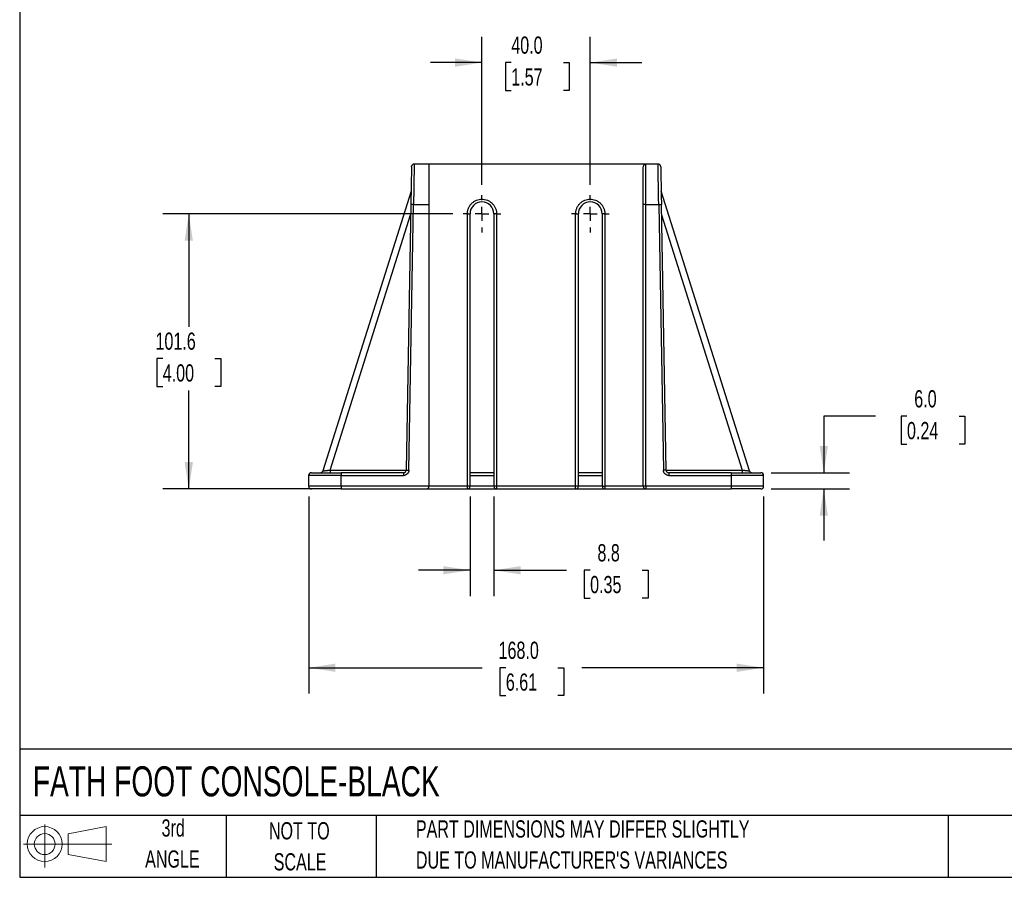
# Model space of a CAD drawing. Header units: millimetres. Extents: x 19 to 819, y 19 to 629.
# Tile 1 of 5: x 19 to 383, y 19 to 336. Entities that reach past the tile are written whole.
import ezdxf

# ---------------------------------------------------------------- set-up
doc = ezdxf.new("R2010")
doc.units = ezdxf.units.MM
doc.header["$LTSCALE"] = 3
doc.linetypes.add('CENTERX2', pattern=[20.32, 12.7, -2.54, 2.54, -2.54])
doc.layers.add('CENTER', color=40, linetype='CENTERX2')
doc.layers.add('SLD-DEFPOINTS', color=7, linetype='Continuous')
doc.layers.add('DIMENSIONS', color=140, linetype='Continuous', lineweight=25)
doc.layers.add('TEXT', color=140, linetype='Continuous', lineweight=25)
doc.styles.add('SLDTEXTSTYLE0', font='TXT', dxfattribs={"width": 0.7})
doc.dimstyles.new('SLDDIMSTYLE0', dxfattribs={"dimtxt": 6.474023, "dimasz": 9.906, "dimexe": 0, "dimexo": 0.0625, "dimgap": 1.618506, "dimtad": 0, "dimtih": 1, "dimtoh": 1, "dimrnd": 1e-09, "dimzin": 4, "dimdsep": 46, "dimtxsty": 'SLDTEXTSTYLE0', "dimsah": 1, "dimcen": 0.09, "dimadec": 0, "dimazin": 1, "dimtfac": 1, "dimtmove": 0, "dimatfit": 0, "dimfxl": 0, "dimfrac": 2, "dimtolj": 1, "dimtzin": 12, "dimarcsym": 0})
doc.dimstyles.new('SLDDIMSTYLE1', dxfattribs={"dimtxt": 6.474023, "dimasz": 9.906, "dimexe": 0, "dimexo": 0.0625, "dimgap": 1.618506, "dimtad": 0, "dimtih": 1, "dimtoh": 1, "dimrnd": 1e-09, "dimzin": 12, "dimdsep": 46, "dimtxsty": 'SLDTEXTSTYLE0', "dimsah": 1, "dimcen": 0.09, "dimadec": 0, "dimazin": 3, "dimtfac": 1, "dimtofl": 0, "dimtmove": 0, "dimatfit": 3, "dimfxl": 0, "dimfrac": 2, "dimtolj": 1, "dimtzin": 12, "dimarcsym": 0})
doc.dimstyles.new('SLDDIMSTYLE2', dxfattribs={"dimtxt": 6.474023, "dimasz": 9.906, "dimexe": 0, "dimexo": 0.0625, "dimgap": 1.618506, "dimtad": 0, "dimtih": 1, "dimtoh": 1, "dimrnd": 1e-09, "dimzin": 12, "dimdsep": 46, "dimtxsty": 'SLDTEXTSTYLE0', "dimsah": 1, "dimcen": 0.09, "dimadec": 0, "dimazin": 3, "dimtfac": 1, "dimtmove": 0, "dimatfit": 0, "dimfxl": 0, "dimfrac": 2, "dimtolj": 1, "dimtzin": 12, "dimarcsym": 0})
doc.dimstyles.new('SLDDIMSTYLE3', dxfattribs={"dimtxt": 6.474023, "dimasz": 9.906, "dimexe": 0, "dimexo": 0.0625, "dimgap": 1.618506, "dimtad": 0, "dimtih": 1, "dimtoh": 1, "dimrnd": 1e-09, "dimzin": 4, "dimdsep": 46, "dimtxsty": 'SLDTEXTSTYLE0', "dimsah": 1, "dimcen": 0.09, "dimadec": 0, "dimazin": 1, "dimtfac": 1, "dimtofl": 0, "dimtmove": 0, "dimatfit": 3, "dimfxl": 0, "dimfrac": 2, "dimtolj": 1, "dimtzin": 12, "dimarcsym": 0})

# ---------------------------------------------------------------- blocks, each defined once
blk = doc.blocks.new('Block11')
at = {"color": 7, "linetype": 'Continuous', "lineweight": 18}
for p, q in [((7.77, 15.93), (7.77, 0)), ((16.44, 12.5), (30.53, 15.1)), ((30.53, 15.1), (30.53, 2.19)), ((16.44, 4.79), (16.44, 12.5)), ((0, 8.65), (32.62, 8.65)), ((16.44, 4.79), (30.53, 2.19))]:
    blk.add_line(p, q, dxfattribs=at)
for radius in [6.45, 3.86]:
    blk.add_circle((7.77, 8.65), radius, dxfattribs=at)
blk = doc.blocks.new('Block12')
at = {"layer": 'SLD-DEFPOINTS'}
blk.add_blockref('Block11', (0, 0), dxfattribs=at)
blk = doc.blocks.new('_D')
at = {"layer": 'DIMENSIONS'}
for p, q in [((189.77, 274.78), (189.77, 329.4)), ((229.77, 274.78), (229.77, 329.4)), ((189.77, 319.88), (170.72, 319.88)), ((200.59, 319.88), (198.41, 319.88)), ((198.41, 319.88), (198.41, 309.59)), ((219.82, 319.88), (222, 319.88)), ((222, 319.88), (222, 309.59)), ((229.77, 319.88), (248.82, 319.88)), ((198.41, 309.59), (200.59, 309.59)), ((222, 309.59), (219.82, 309.59))]:
    blk.add_line(p, q, dxfattribs=at)
for points in [[(189.77, 319.88), (179.86, 321.4), (179.86, 318.35)], [(229.77, 319.88), (239.67, 318.35), (239.67, 321.4)]]:
    blk.add_solid(points, dxfattribs=at)
at = {"layer": 'DIMENSIONS', "char_height": 6.35, "attachment_point": 1, "style": 'SLDTEXTSTYLE0'}
for s, insert in [('40.0', (200.59, 329.51)), ('1.57', (200.59, 317.77))]:
    blk.add_mtext(s, dxfattribs=dict(at, insert=insert))
blk = doc.blocks.new('_D_1')
at = {"layer": 'DIMENSIONS'}
for p, q in [((179.02, 264.03), (71.97, 264.03)), ((81.5, 264.03), (81.5, 222.3)), ((71.88, 210.56), (69.71, 210.56)), ((69.71, 210.56), (69.71, 200.27)), ((91.12, 210.56), (93.29, 210.56)), ((93.29, 210.56), (93.29, 200.27)), ((69.71, 200.27), (71.88, 200.27)), ((93.29, 200.27), (91.12, 200.27)), ((81.5, 162.43), (81.5, 198.82)), ((133.96, 162.43), (71.97, 162.43))]:
    blk.add_line(p, q, dxfattribs=at)
for points in [[(81.5, 264.03), (79.98, 254.13), (83.02, 254.13)], [(81.5, 162.43), (83.02, 172.34), (79.98, 172.34)]]:
    blk.add_solid(points, dxfattribs=at)
at = {"layer": 'DIMENSIONS', "char_height": 6.35, "attachment_point": 1, "style": 'SLDTEXTSTYLE0'}
for s, insert in [('101.6', (69.19, 220.2)), ('4.00', (71.88, 208.46))]:
    blk.add_mtext(s, dxfattribs=dict(at, insert=insert))
blk = doc.blocks.new('_D_2')
at = {"layer": 'DIMENSIONS'}
for p, q in [((185.37, 159.62), (185.37, 122.9)), ((194.17, 159.62), (194.17, 122.9)), ((185.37, 132.43), (166.32, 132.43)), ((194.17, 132.43), (220.94, 132.43)), ((229.71, 132.43), (227.54, 132.43)), ((227.54, 132.43), (227.54, 122.14)), ((248.95, 132.43), (251.13, 132.43)), ((251.13, 132.43), (251.13, 122.14)), ((227.54, 122.14), (229.71, 122.14)), ((251.13, 122.14), (248.95, 122.14))]:
    blk.add_line(p, q, dxfattribs=at)
for points in [[(185.37, 132.43), (175.46, 133.95), (175.46, 130.9)], [(194.17, 132.43), (204.07, 130.9), (204.07, 133.95)]]:
    blk.add_solid(points, dxfattribs=at)
at = {"layer": 'DIMENSIONS', "char_height": 6.35, "attachment_point": 1, "style": 'SLDTEXTSTYLE0'}
for s, insert in [('8.8', (232.41, 142.06)), ('0.35', (229.71, 130.32))]:
    blk.add_mtext(s, dxfattribs=dict(at, insert=insert))
blk = doc.blocks.new('_D_3')
at = {"layer": 'DIMENSIONS'}
for p, q in [((125.77, 159.62), (125.77, 86.9)), ((293.77, 159.62), (293.77, 86.9)), ((125.77, 96.43), (189.81, 96.43)), ((198.58, 96.43), (196.41, 96.43)), ((196.41, 96.43), (196.41, 86.14)), ((217.82, 96.43), (220, 96.43)), ((220, 96.43), (220, 86.14)), ((293.77, 96.43), (226.59, 96.43)), ((196.41, 86.14), (198.58, 86.14)), ((220, 86.14), (217.82, 86.14))]:
    blk.add_line(p, q, dxfattribs=at)
for points in [[(125.77, 96.43), (135.67, 94.9), (135.67, 97.95)], [(293.77, 96.43), (283.86, 97.95), (283.86, 94.9)]]:
    blk.add_solid(points, dxfattribs=at)
at = {"layer": 'DIMENSIONS', "char_height": 6.35, "attachment_point": 1, "style": 'SLDTEXTSTYLE0'}
for s, insert in [('168.0', (195.89, 106.06)), ('6.61', (198.58, 94.32))]:
    blk.add_mtext(s, dxfattribs=dict(at, insert=insert))
blk = doc.blocks.new('_D_4')
at = {"layer": 'DIMENSIONS'}
for p, q in [((335.05, 189.27), (316, 189.27)), ((316, 189.27), (316, 168.43)), ((346.72, 189.27), (344.55, 189.27)), ((344.55, 189.27), (344.55, 178.99)), ((365.96, 189.27), (368.13, 189.27)), ((368.13, 189.27), (368.13, 178.99)), ((344.55, 178.99), (346.72, 178.99)), ((368.13, 178.99), (365.96, 178.99)), ((296.58, 168.43), (325.52, 168.43)), ((296.58, 162.43), (325.52, 162.43)), ((316, 162.43), (316, 143.38))]:
    blk.add_line(p, q, dxfattribs=at)
for points in [[(316, 168.43), (317.52, 178.34), (314.47, 178.34)], [(316, 162.43), (314.47, 152.53), (317.52, 152.53)]]:
    blk.add_solid(points, dxfattribs=at)
at = {"layer": 'DIMENSIONS', "char_height": 6.35, "attachment_point": 1, "style": 'SLDTEXTSTYLE0'}
for s, insert in [('6.0', (349.41, 198.91)), ('0.24', (346.72, 187.17))]:
    blk.add_mtext(s, dxfattribs=dict(at, insert=insert))
blk = doc.blocks.new('SW_CENTERMARKSYMBOL_0')
at = {"layer": 'CENTER', "color": 0}
for p, q in [((0, 5.08), (0, 6.94)), ((-5.08, 0), (-6.94, 0)), ((0, 0), (-2.54, 0)), ((0, 0), (0, 2.54)), ((0, 0), (0, -2.54)), ((0, 0), (2.54, 0)), ((5.08, 0), (6.94, 0)), ((0, -5.08), (0, -6.94))]:
    blk.add_line(p, q, dxfattribs=at)
blk = doc.blocks.new('SW_CENTERMARKSYMBOL_1')
at = {"layer": 'CENTER', "color": 0}
for p, q in [((0, 5.08), (0, 6.94)), ((-5.08, 0), (-6.94, 0)), ((0, 0), (-2.54, 0)), ((0, 0), (0, 2.54)), ((0, 0), (0, -2.54)), ((0, 0), (2.54, 0)), ((5.08, 0), (6.94, 0)), ((0, -5.08), (0, -6.94))]:
    blk.add_line(p, q, dxfattribs=at)

msp = doc.modelspace()

# ---------------------------------------------------------------- linework, layer by layer
for p, q in [((170.205, 282.432), (164.738, 282.432)), ((170.205, 282.432), (170.205, 267.432)), ((250.325, 282.432), (170.205, 282.432)), ((250.325, 267.432), (250.325, 282.432)), ((254.793, 282.432), (250.325, 282.432)), ((163.581, 272.432), (130.984, 169.124)), ((288.547, 169.124), (255.95, 272.432)), ((163.494, 267.449), (161.782, 169.415)), ((162.782, 169.397), (164.493, 267.432)), ((164.493, 267.432), (163.494, 267.449)), ((164.493, 267.432), (170.205, 267.432)), ((170.205, 267.432), (170.205, 163.432)), ((250.325, 267.432), (249.325, 267.432)), ((249.325, 163.432), (249.325, 267.432)), ((250.325, 267.432), (255.037, 267.432)), ((250.325, 163.432), (250.325, 267.432)), ((255.037, 267.432), (256.037, 267.449)), ((255.037, 267.432), (256.748, 169.397)), ((257.748, 169.415), (256.037, 267.449)), ((133.702, 169.432), (163.427, 263.637)), ((184.365, 163.432), (184.365, 264.032)), ((184.365, 264.032), (185.365, 264.032)), ((185.365, 163.432), (185.365, 264.032)), ((194.165, 264.032), (194.165, 163.432)), ((195.165, 264.032), (194.165, 264.032)), ((195.165, 264.032), (195.165, 163.432)), ((224.365, 163.432), (224.365, 264.032)), ((224.365, 264.032), (225.365, 264.032)), ((225.365, 163.432), (225.365, 264.032)), ((234.165, 264.032), (234.165, 163.432)), ((235.165, 264.032), (234.165, 264.032)), ((235.165, 264.032), (235.165, 163.432)), ((256.103, 263.637), (285.828, 169.432)), ((137.765, 167.432), (125.765, 167.432)), ((125.765, 167.432), (125.765, 163.432)), ((133.702, 169.432), (133.702, 168.432)), ((133.702, 169.432), (161.783, 169.432)), ((137.765, 168.432), (137.765, 167.432)), ((160.783, 168.432), (137.765, 168.432)), ((137.765, 163.432), (137.765, 167.432)), ((137.765, 167.432), (160.783, 167.432)), ((160.783, 168.432), (160.783, 167.432)), ((161.782, 169.415), (162.782, 169.397)), ((185.365, 167.432), (194.165, 167.432)), ((225.365, 167.432), (234.165, 167.432)), ((257.748, 169.415), (256.748, 169.397)), ((257.748, 169.432), (285.828, 169.432)), ((258.748, 168.432), (258.748, 167.432)), ((281.765, 168.432), (258.748, 168.432)), ((258.748, 167.432), (281.765, 167.432)), ((281.765, 168.432), (281.765, 167.432)), ((281.765, 167.432), (281.765, 163.432)), ((293.765, 167.432), (281.765, 167.432)), ((285.828, 169.432), (285.828, 168.432)), ((293.765, 163.432), (293.765, 167.432)), ((137.765, 163.432), (125.765, 163.432)), ((170.205, 163.432), (137.765, 163.432)), ((137.765, 163.432), (137.765, 162.432)), ((137.765, 162.432), (169.205, 162.432)), ((169.205, 162.432), (184.365, 162.432)), ((184.365, 163.432), (170.205, 163.432)), ((185.365, 163.432), (184.365, 163.432)), ((184.365, 162.432), (184.365, 163.432)), ((194.165, 163.432), (185.365, 163.432)), ((195.165, 163.432), (194.165, 163.432)), ((224.365, 163.432), (195.165, 163.432)), ((195.165, 163.432), (195.165, 162.432)), ((195.165, 162.432), (224.365, 162.432)), ((225.365, 163.432), (224.365, 163.432)), ((224.365, 162.432), (224.365, 163.432)), ((234.165, 163.432), (225.365, 163.432)), ((234.165, 163.432), (235.165, 163.432)), ((249.325, 163.432), (235.165, 163.432)), ((235.165, 163.432), (235.165, 162.432)), ((235.165, 162.432), (250.325, 162.432)), ((250.325, 163.432), (249.325, 163.432)), ((281.765, 163.432), (250.325, 163.432)), ((250.325, 163.432), (250.325, 162.432)), ((250.325, 162.432), (281.765, 162.432)), ((281.765, 163.432), (281.765, 162.432)), ((293.765, 163.432), (281.765, 163.432))]:
    msp.add_line(p, q)
at = {"flags": 128}
msp.add_lwpolyline([(163.738, 281.449), (163.76, 281.642), (163.814, 281.814)], dxfattribs=at)
for centre, radius, start, end in [((164.738, 281.432), 1, 90, 122.08148), ((250.325, 281.432), 1, 90, 180), ((254.793, 281.432), 1, 57.70107, 90), ((254.793, 281.432), 1, 1, 41.28481), ((189.765, 264.032), 4.4, 0, 180), ((229.765, 264.032), 4.4, 0, 180), ((126.765, 167.432), 1, 90, 180), ((130.032, 169.432), 1, 270, 342.48785), ((160.783, 169.432), 1, 270, 359), ((258.748, 169.432), 1, 181, 270), ((289.498, 169.432), 1, 197.51215, 270), ((292.765, 167.432), 1, 0, 90), ((126.765, 163.432), 1, 180, 270), ((169.205, 163.432), 1, 270, 0), ((184.365, 163.432), 1, 270, 0), ((195.165, 163.432), 1, 180, 270), ((224.365, 163.432), 1, 270, 0), ((235.165, 163.432), 1, 180, 270), ((250.325, 163.432), 1, 180, 270), ((292.765, 163.432), 1, 270, 0)]:
    msp.add_arc(centre, radius, start, end)
for points, knots in [([(163.738, 281.449), (163.738, 281.449), (163.732, 281.085), (163.707, 279.683), (163.689, 278.645), (163.644, 276.053), (163.617, 274.5), (163.558, 271.114), (163.526, 269.282), (163.494, 267.449)], [0, 0, 0, 0, 0.25, 0.25, 0.5, 0.5, 0.75, 0.75, 1, 1, 1, 1]), ([(164.737, 282.359), (164.646, 282.364), (164.462, 282.373), (164.189, 282.268), (163.953, 282.08), (163.859, 281.901), (163.813, 281.813)], [0, 0, 0, 0, 0.245864, 0.4976057, 0.7507632, 1, 1, 1, 1]), ([(164.735, 282.295), (164.735, 282.264), (164.733, 282.169), (164.723, 281.563), (164.71, 280.752), (164.7, 280.143), (164.692, 279.63), (164.686, 279.265), (164.68, 278.878), (164.673, 278.47), (164.663, 277.852), (164.648, 276.935), (164.626, 275.605), (164.602, 274.141), (164.577, 272.595), (164.551, 271.017), (164.523, 269.277), (164.504, 268.06), (164.493, 267.432)], [0, 0, 0, 0, 0.0617382, 0.1930319, 0.2601248, 0.3281306, 0.3555984, 0.3832124, 0.4109727, 0.4388792, 0.466932, 0.5321415, 0.6068015, 0.6909084, 0.7602091, 0.8348254, 0.9147561, 1, 1, 1, 1]), ([(249.325, 267.432), (249.325, 267.554), (249.325, 267.798), (249.325, 268.164), (249.325, 268.529), (249.325, 268.893), (249.325, 269.256), (249.325, 269.619), (249.325, 270.305), (249.325, 271.307), (249.325, 272.611), (249.325, 273.883), (249.325, 275.529), (249.325, 277.402), (249.325, 278.923), (249.325, 279.884), (249.325, 280.463), (249.325, 280.908), (249.325, 281.165), (249.325, 281.305), (249.325, 281.378), (249.325, 281.424), (249.325, 281.429), (249.325, 281.432)], [0, 0, 0, 0, 0.01667796, 0.03332841, 0.04996273, 0.06659232, 0.08322861, 0.099883, 0.11656687, 0.17831783, 0.24009266, 0.30441781, 0.36876693, 0.50000336, 0.63123979, 0.69556494, 0.75991406, 0.82166502, 0.88343985, 0.91260596, 0.9417139, 0.97082485, 1, 1, 1, 1]), ([(255.717, 281.813), (255.671, 281.901), (255.578, 282.08), (255.342, 282.268), (255.069, 282.373), (254.885, 282.364), (254.794, 282.359)], [0, 0, 0, 0, 0.24923677, 0.50239434, 0.75413602, 1, 1, 1, 1]), ([(255.037, 267.432), (255.027, 268.06), (255.007, 269.277), (254.979, 271.017), (254.954, 272.595), (254.933, 273.864), (254.917, 274.863), (254.904, 275.634), (254.893, 276.333), (254.882, 276.963), (254.873, 277.527), (254.861, 278.247), (254.847, 279.088), (254.833, 279.988), (254.82, 280.752), (254.807, 281.563), (254.797, 282.169), (254.795, 282.264), (254.795, 282.295)], [0, 0, 0, 0, 0.0852386, 0.1651648, 0.2397773, 0.3090752, 0.3523297, 0.3932199, 0.4317458, 0.4679071, 0.5017038, 0.5331358, 0.6029637, 0.6718789, 0.7398816, 0.8069719, 0.9382616, 1, 1, 1, 1]), ([(255.793, 281.449), (255.793, 281.449), (255.793, 281.447), (255.793, 281.432), (255.793, 281.408), (255.794, 281.375), (255.795, 281.332), (255.795, 281.279), (255.798, 281.162), (255.802, 280.926), (255.809, 280.481), (255.82, 279.902), (255.836, 278.94), (255.863, 277.42), (255.896, 275.547), (255.924, 273.901), (255.946, 272.629), (255.969, 271.324), (255.988, 270.234), (256.003, 269.365), (256.015, 268.729), (256.026, 268.09), (256.033, 267.663), (256.037, 267.449)], [0, 0, 0, 0, 0.01667677, 0.033326, 0.04995909, 0.06658743, 0.08322247, 0.09987559, 0.11655819, 0.17830479, 0.24007604, 0.30439791, 0.36874469, 0.49997907, 0.63121755, 0.69554504, 0.75989744, 0.82165198, 0.88343117, 0.9125995, 0.94170963, 0.97082274, 1, 1, 1, 1]), ([(184.365, 264.032), (184.366, 264.098), (184.367, 264.23), (184.379, 264.427), (184.396, 264.624), (184.422, 264.82), (184.472, 265.122), (184.567, 265.527), (184.739, 266.03), (184.962, 266.52), (185.333, 267.155), (185.92, 267.878), (186.783, 268.579), (187.751, 269.08), (188.757, 269.37), (189.765, 269.462), (190.773, 269.37), (191.779, 269.08), (192.747, 268.579), (193.611, 267.878), (194.197, 267.155), (194.568, 266.52), (194.792, 266.03), (194.963, 265.527), (195.069, 265.079), (195.128, 264.69), (195.159, 264.361), (195.163, 264.142), (195.165, 264.032)], [0, 0, 0, 0, 0.0116725, 0.0233241, 0.0349703, 0.0466268, 0.0583094, 0.0891899, 0.1201015, 0.1522697, 0.184469, 0.2501183, 0.3157675, 0.3800526, 0.4417717, 0.5000028, 0.5582339, 0.619953, 0.6842381, 0.7498873, 0.8155366, 0.8477048, 0.8799042, 0.9107847, 0.9416963, 0.961136, 0.9805464, 1, 1, 1, 1]), ([(224.365, 264.032), (224.366, 264.098), (224.367, 264.23), (224.379, 264.427), (224.396, 264.624), (224.422, 264.82), (224.472, 265.122), (224.567, 265.527), (224.739, 266.03), (224.962, 266.52), (225.333, 267.155), (225.92, 267.878), (226.783, 268.579), (227.751, 269.08), (228.757, 269.37), (229.765, 269.462), (230.773, 269.37), (231.779, 269.08), (232.747, 268.579), (233.611, 267.878), (234.197, 267.155), (234.568, 266.52), (234.792, 266.03), (234.963, 265.527), (235.069, 265.079), (235.128, 264.69), (235.159, 264.361), (235.163, 264.142), (235.165, 264.032)], [0, 0, 0, 0, 0.0116725, 0.0233241, 0.0349703, 0.0466268, 0.0583094, 0.0891899, 0.1201015, 0.1522697, 0.184469, 0.2501183, 0.3157675, 0.3800526, 0.4417717, 0.5000028, 0.5582339, 0.619953, 0.6842381, 0.7498873, 0.8155366, 0.8477048, 0.8799042, 0.9107847, 0.9416963, 0.961136, 0.9805464, 1, 1, 1, 1]), ([(126.765, 168.432), (126.765, 168.432), (127.924, 168.432), (132.05, 168.432), (134.848, 168.432), (137.765, 168.432)], [0, 0, 0, 0, 0.5, 0.5, 1, 1, 1, 1]), ([(130.986, 169.131), (130.987, 169.131), (130.989, 169.131), (131.005, 169.133), (131.032, 169.136), (131.069, 169.14), (131.117, 169.146), (131.217, 169.157), (131.416, 169.179), (131.762, 169.217), (132.196, 169.266), (132.603, 169.31), (132.977, 169.352), (133.311, 169.389), (133.564, 169.417), (133.702, 169.432)], [0, 0, 0, 0, 0.0378511, 0.0758851, 0.1141305, 0.1526152, 0.1913669, 0.2304125, 0.3541841, 0.4858519, 0.6101673, 0.7502798, 0.8149315, 0.8981743, 1, 1, 1, 1]), ([(162.782, 169.397), (162.773, 168.873), (162.558, 168.373), (161.81, 167.638), (161.307, 167.432), (160.783, 167.432)], [0, 0, 0, 0, 0.5, 0.5, 1, 1, 1, 1]), ([(194.165, 168.432), (193.962, 168.432), (193.408, 168.432), (192.334, 168.432), (191.054, 168.432), (189.765, 168.432), (188.476, 168.432), (187.197, 168.432), (186.123, 168.432), (185.568, 168.432), (185.365, 168.432)], [0, 0, 0, 0, 0.0838942, 0.2290856, 0.3684817, 0.5, 0.6315183, 0.7709144, 0.9161058, 1, 1, 1, 1]), ([(234.165, 168.432), (233.962, 168.432), (233.408, 168.432), (232.334, 168.432), (231.054, 168.432), (229.765, 168.432), (228.476, 168.432), (227.197, 168.432), (226.123, 168.432), (225.568, 168.432), (225.365, 168.432)], [0, 0, 0, 0, 0.0838942, 0.2290856, 0.3684817, 0.5, 0.6315183, 0.7709144, 0.9161058, 1, 1, 1, 1]), ([(258.748, 167.432), (258.224, 167.432), (257.72, 167.638), (256.972, 168.373), (256.757, 168.873), (256.748, 169.397)], [0, 0, 0, 0, 0.5, 0.5, 1, 1, 1, 1]), ([(281.765, 168.432), (284.683, 168.432), (287.481, 168.432), (291.606, 168.432), (292.765, 168.432), (292.765, 168.432)], [0, 0, 0, 0, 0.5, 0.5, 1, 1, 1, 1]), ([(285.828, 169.432), (285.883, 169.426), (285.99, 169.414), (286.143, 169.397), (286.286, 169.382), (286.416, 169.367), (286.536, 169.354), (286.643, 169.342), (286.74, 169.331), (286.98, 169.304), (287.335, 169.266), (287.768, 169.217), (288.114, 169.179), (288.326, 169.155), (288.441, 169.143), (288.501, 169.136), (288.538, 169.132), (288.542, 169.131), (288.545, 169.131)], [0, 0, 0, 0, 0.0403841, 0.0781522, 0.1133045, 0.1458409, 0.1757616, 0.2030669, 0.227757, 0.2498324, 0.3899151, 0.5142403, 0.6458796, 0.7696604, 0.828092, 0.885897, 0.943168, 1, 1, 1, 1]), ([(137.765, 162.432), (134.848, 162.432), (132.05, 162.432), (127.924, 162.432), (126.765, 162.432), (126.765, 162.432)], [0, 0, 0, 0, 0.5, 0.5, 1, 1, 1, 1]), ([(184.441, 162.432), (184.585, 162.432), (185.016, 162.432), (185.962, 162.432), (187.19, 162.432), (188.478, 162.432), (189.765, 162.432), (191.053, 162.432), (192.341, 162.432), (193.568, 162.432), (194.514, 162.432), (194.946, 162.432), (195.089, 162.432)], [0, 0, 0, 0, 0.0576691, 0.1738778, 0.2876715, 0.3969232, 0.5000006, 0.6030781, 0.7123298, 0.8261235, 0.9423322, 1, 1, 1, 1]), ([(224.441, 162.432), (224.585, 162.432), (225.016, 162.432), (225.962, 162.432), (227.19, 162.432), (228.478, 162.432), (229.765, 162.432), (231.053, 162.432), (232.341, 162.432), (233.568, 162.432), (234.514, 162.432), (234.946, 162.432), (235.089, 162.432)], [0, 0, 0, 0, 0.0576679, 0.1738767, 0.2876706, 0.3969224, 0.5, 0.6030776, 0.7123294, 0.8261233, 0.9423321, 1, 1, 1, 1]), ([(292.765, 162.432), (292.765, 162.432), (291.606, 162.432), (287.481, 162.432), (284.683, 162.432), (281.765, 162.432)], [0, 0, 0, 0, 0.5, 0.5, 1, 1, 1, 1])]:
    msp.add_open_spline(points, degree=3, knots=knots)
at = {"layer": 'TEXT'}
for p, q in [((19.05, 628.65), (19.05, 19.05)), ((819.15, 66.378), (19.05, 66.378)), ((819.15, 41.91), (19.05, 41.91)), ((95.25, 41.91), (95.25, 19.05)), ((150.635, 41.91), (150.635, 19.05)), ((361.939, 41.91), (361.939, 19.05)), ((19.05, 19.05), (819.15, 19.05))]:
    msp.add_line(p, q, dxfattribs=at)

# ---------------------------------------------------------------- block references
at = {"layer": 'CENTER'}
for name, p in [('SW_CENTERMARKSYMBOL_0', (189.765, 264.032)), ('SW_CENTERMARKSYMBOL_1', (229.765, 264.032))]:
    msp.add_blockref(name, p, dxfattribs=at)
at = {"layer": 'SLD-DEFPOINTS'}
msp.add_blockref('Block12', (20.514, 22.662), dxfattribs=at)

# ---------------------------------------------------------------- texts
at = {"layer": 'TEXT', "style": 'SLDTEXTSTYLE0'}
for s, insert, char_height, attachment_point in [('FATH FOOT CONSOLE-BLACK', (23.897, 60.036), 11.1125, 1), ('3rd', (75.74, 40.439), 6.35, 2), ('PART DIMENSIONS MAY DIFFER SLIGHTLY', (165.358, 40.08), 6.35, 1), ('NOT TO', (122.305, 39.407), 6.35, 2), ('ANGLE', (75.447, 28.972), 6.35, 2), ('SCALE', (122.594, 27.94), 6.35, 2), ("DUE TO MANUFACTURER'S VARIANCES", (165.358, 28.614), 6.35, 1)]:
    msp.add_mtext(s, dxfattribs=dict(at, insert=insert, char_height=char_height, attachment_point=attachment_point))

# ---------------------------------------------------------------- dimensions: what is measured, and where the dimension line sits
at = {"layer": 'DIMENSIONS'}
for base, p1, p2, dimstyle, picture, middle in [((229.765, 319.875), (189.765, 270.972), (229.765, 270.972), 'SLDDIMSTYLE0', '_D', (210.205, 319.875)), ((293.765, 96.428), (125.765, 163.432), (293.765, 163.432), 'SLDDIMSTYLE3', '_D_3', (208.202, 96.428)), ((194.165, 132.428), (185.365, 163.432), (194.165, 163.432), 'SLDDIMSTYLE2', '_D_2', (239.333, 132.428))]:
    dim = msp.add_linear_dim(base=base, p1=p1, p2=p2, dimstyle=dimstyle, dxfattribs=at)
    dim.commit()
    dim.dimension.update_dxf_attribs({"geometry": picture, "text_midpoint": middle, "dimtype": 160})
for base, p1, p2, dimstyle, picture, middle in [((81.5, 162.432), (182.825, 264.032), (137.765, 162.432), 'SLDDIMSTYLE1', '_D_1', (81.5, 210.561)), ((315.999, 168.432), (292.765, 162.432), (292.765, 168.432), 'SLDDIMSTYLE0', '_D_4', (315.999, 189.275))]:
    dim = msp.add_linear_dim(base=base, p1=p1, p2=p2, angle=90, dimstyle=dimstyle, dxfattribs=at)
    dim.commit()
    dim.dimension.update_dxf_attribs({"geometry": picture, "text_midpoint": middle, "dimtype": 160})

doc.saveas('drawing.dxf')
